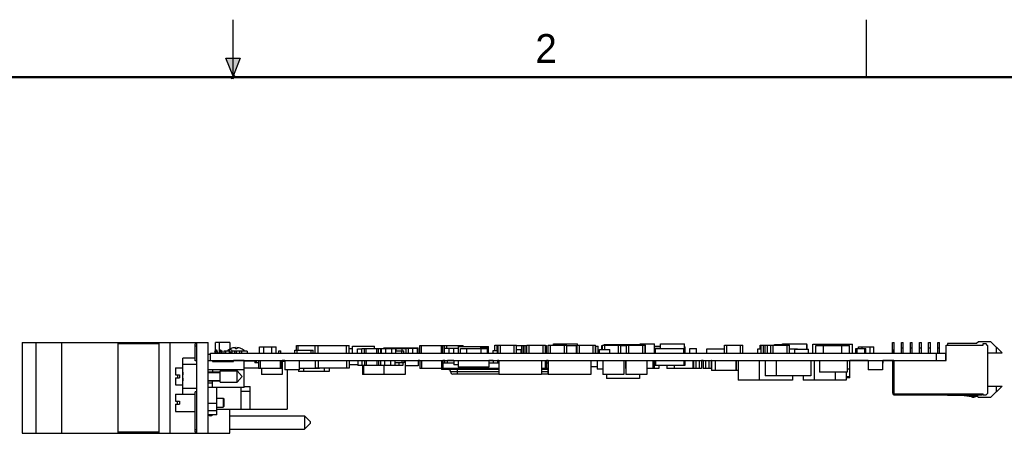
# Model space of a CAD drawing. Header units: inches. Extents: x 0 to 22, y 0 to 17.
# Tile 16 of 17: x 9.1 to 17.7, y 13.4 to 17. Entities that reach past the tile are written whole.
import ezdxf

# ---------------------------------------------------------------- set-up
doc = ezdxf.new("R2010")
doc.units = ezdxf.units.IN
doc.header["$LTSCALE"] = 1.21
doc.header["$MEASUREMENT"] = 0
doc.layers.get('0').update_dxf_attribs({"linetype": 'CONTINUOUS'})
doc.styles.get("Standard").update_dxf_attribs({"font": 'txt', "width": 0.8})

msp = doc.modelspace()

# ---------------------------------------------------------------- hatches: boundary and pattern name
at = {"linetype": 'CONTINUOUS'}
msp.add_hatch(color=2, dxfattribs=at).paths.add_polyline_path([(11, 16.51), (10.9375, 16.6663), (11.0625, 16.6663)])

# ---------------------------------------------------------------- linework, layer by layer
at = {"color": 2, "linetype": 'CONTINUOUS'}
for p, q in [((11, 16.485), (11, 17)), ((16.5, 16.5), (16.5, 17)), ((11, 16.51), (10.9375, 16.6663)), ((10.9375, 16.6663), (11.0625, 16.6663)), ((11.0625, 16.6663), (11, 16.51)), ((11.015, 16.515), (10.985, 16.485)), ((10.985, 16.485), (11, 16.515)), ((11, 16.485), (11.015, 16.515))]:
    msp.add_line(p, q, dxfattribs=at)
at = {"color": 7, "linetype": 'CONTINUOUS'}
for p, q in [((9.1697, 14.1958), (9.1697, 13.4078)), ((9.1697, 14.1958), (10.7847, 14.1958)), ((9.2897, 13.4078), (9.2897, 14.1958)), ((9.5132, 13.4078), (9.5132, 14.1958)), ((9.9986, 14.1958), (9.9986, 13.4078)), ((9.9992, 14.1958), (9.9992, 13.4078)), ((10.3547, 14.1958), (10.3547, 13.4078)), ((10.4497, 14.1958), (10.4497, 13.4078)), ((10.6797, 14.1958), (10.6797, 14.1858)), ((10.6847, 13.4078), (10.6847, 14.1958)), ((10.7847, 13.4078), (10.7847, 14.1958)), ((10.8487, 14.1249), (10.8487, 14.1958)), ((10.9707, 14.1958), (10.8487, 14.1958)), ((10.8827, 14.1028), (10.8827, 14.1958)), ((10.9707, 14.1958), (10.9707, 14.1388)), ((16.7241, 14.1959), (16.7398, 14.1959)), ((16.7241, 14.1028), (16.7241, 14.1959)), ((16.7398, 14.1028), (16.7398, 14.1959)), ((16.8028, 14.1959), (16.8186, 14.1959)), ((16.8028, 14.1028), (16.8028, 14.1959)), ((16.8186, 14.1028), (16.8186, 14.1959)), ((16.8816, 14.1959), (16.8973, 14.1959)), ((16.8816, 14.1028), (16.8816, 14.1959)), ((16.8973, 14.1028), (16.8973, 14.1959)), ((16.9603, 14.1959), (16.976, 14.1959)), ((16.9603, 14.1028), (16.9603, 14.1959)), ((16.976, 14.1028), (16.976, 14.1959)), ((17.039, 14.1959), (17.0548, 14.1959)), ((17.039, 14.1028), (17.039, 14.1959)), ((17.0548, 14.1028), (17.0548, 14.1959)), ((17.1178, 14.1959), (17.1335, 14.1959)), ((17.1178, 14.1028), (17.1178, 14.1959)), ((17.1335, 14.1028), (17.1335, 14.1959)), ((17.4722, 14.2027), (17.456, 14.1865)), ((17.5807, 14.2027), (17.4722, 14.2027)), ((17.6768, 14.1065), (17.5807, 14.2027)), ((10.0002, 14.1858), (10.0002, 13.4198)), ((10.3547, 14.1858), (10.0002, 14.1858)), ((10.6697, 14.0363), (10.6697, 14.1858)), ((10.6847, 14.1858), (10.6697, 14.1858)), ((10.6847, 14.1658), (10.6697, 14.1658)), ((10.8424, 14.1199), (10.855, 14.1301)), ((10.8453, 14.1028), (10.8453, 14.1063)), ((10.85, 14.1028), (10.8538, 14.1171)), ((10.8589, 14.1179), (10.8671, 14.1048)), ((10.8635, 14.1118), (10.8635, 14.1105)), ((10.884, 14.1048), (10.8922, 14.1179)), ((10.8842, 14.1052), (10.8842, 14.1118)), ((10.8927, 14.1301), (10.9054, 14.1199)), ((10.8972, 14.1171), (10.9011, 14.1028)), ((10.9025, 14.1063), (10.9025, 14.1028)), ((10.922, 14.1028), (10.922, 14.1227)), ((10.922, 14.1227), (10.9377, 14.1227)), ((10.9377, 14.1028), (10.9377, 14.1227)), ((10.9663, 14.1225), (10.9377, 14.1225)), ((10.9763, 14.1329), (10.9663, 14.1278)), ((10.9663, 14.1278), (10.9663, 14.1028)), ((10.9712, 14.1028), (10.9712, 14.1081)), ((10.9763, 14.1385), (10.9763, 14.1329)), ((10.9819, 14.1385), (10.9763, 14.1385)), ((10.9784, 14.1425), (10.9784, 14.1427)), ((10.9819, 14.1329), (10.9819, 14.1385)), ((10.9919, 14.1278), (10.9819, 14.1329)), ((10.983, 14.1028), (10.983, 14.115)), ((10.9869, 14.1081), (10.9869, 14.1028)), ((10.9919, 14.1028), (10.9919, 14.1278)), ((11.0145, 14.1225), (10.9919, 14.1225)), ((11.0145, 14.1028), (11.0145, 14.1227)), ((11.0145, 14.1227), (11.0302, 14.1227)), ((11.0197, 14.1425), (11.0197, 14.1525)), ((11.0302, 14.1028), (11.0302, 14.1227)), ((11.0598, 14.1225), (11.0302, 14.1225)), ((11.0316, 14.1525), (11.0316, 14.1425)), ((11.0598, 14.1028), (11.0598, 14.1227)), ((11.0598, 14.1227), (11.0755, 14.1227)), ((11.0729, 14.1427), (11.0729, 14.1425)), ((11.0755, 14.1028), (11.0755, 14.1227)), ((11.1231, 14.1225), (11.0755, 14.1225)), ((11.1231, 14.1225), (11.1231, 14.1028)), ((11.2307, 14.1028), (11.2307, 14.1598)), ((11.2307, 14.1598), (11.3727, 14.1598)), ((11.2662, 14.1028), (11.2662, 14.1598)), ((11.3372, 14.1028), (11.3372, 14.1598)), ((11.3727, 14.1028), (11.3727, 14.1598)), ((11.3976, 14.1028), (11.3976, 14.1227)), ((11.3976, 14.1227), (11.4133, 14.1227)), ((11.4133, 14.1028), (11.4133, 14.1227)), ((11.5367, 14.1028), (11.5367, 14.1288)), ((11.5367, 14.1288), (11.6967, 14.1288)), ((11.5517, 14.1288), (11.5517, 14.1718)), ((11.5517, 14.1718), (11.7517, 14.1718)), ((11.5567, 14.1028), (11.5567, 14.1288)), ((11.5647, 14.1288), (11.5647, 14.1718)), ((11.6767, 14.1028), (11.6767, 14.1288)), ((11.6967, 14.1028), (11.6967, 14.1288)), ((11.714, 14.1028), (11.714, 14.1708)), ((11.714, 14.1708), (12.0093, 14.1708)), ((11.7376, 14.1028), (11.7376, 14.1708)), ((11.7387, 14.1708), (11.7387, 14.1718)), ((11.7517, 14.1708), (11.7517, 14.1718)), ((11.9857, 14.1028), (11.9857, 14.1708)), ((12.0093, 14.1028), (12.0093, 14.1708)), ((12.0093, 14.1458), (12.0367, 14.1458)), ((12.0367, 14.1028), (12.0367, 14.1658)), ((12.0367, 14.1658), (12.2267, 14.1658)), ((12.0792, 14.1028), (12.0792, 14.1418)), ((12.0792, 14.1418), (12.1187, 14.1418)), ((12.1187, 14.1028), (12.1187, 14.1458)), ((12.1187, 14.1458), (12.5032, 14.1458)), ((12.1406, 14.1028), (12.1406, 14.1458)), ((12.1544, 14.1028), (12.1544, 14.1458)), ((12.2267, 14.1458), (12.2267, 14.1658)), ((12.2489, 14.1028), (12.2489, 14.1458)), ((12.2627, 14.1028), (12.2627, 14.1458)), ((12.2827, 14.1028), (12.2827, 14.1458)), ((12.2901, 14.1028), (12.2901, 14.1458)), ((12.309, 14.1458), (12.309, 14.1498)), ((12.309, 14.1498), (12.6063, 14.1498)), ((12.3252, 14.1028), (12.3252, 14.1458)), ((12.3782, 14.1028), (12.3782, 14.1458)), ((12.4132, 14.1028), (12.4132, 14.1458)), ((12.4132, 14.1228), (12.4812, 14.1228)), ((12.4152, 14.1228), (12.4152, 14.1458)), ((12.4662, 14.1028), (12.4662, 14.1228)), ((12.4682, 14.1228), (12.4682, 14.1458)), ((12.4812, 14.1028), (12.4812, 14.1228)), ((12.4817, 14.1458), (12.4817, 14.1468)), ((12.4817, 14.1468), (12.6017, 14.1468)), ((12.5032, 14.1028), (12.5032, 14.1458)), ((12.5217, 14.1028), (12.5217, 14.1468)), ((12.5617, 14.1028), (12.5617, 14.1468)), ((12.6017, 14.1028), (12.6017, 14.1468)), ((12.6063, 14.1028), (12.6063, 14.1498)), ((12.6217, 14.1028), (12.6217, 14.1718)), ((12.6217, 14.1718), (12.9967, 14.1718)), ((12.6347, 14.1028), (12.6347, 14.1718)), ((12.8087, 14.1028), (12.8087, 14.1718)), ((12.8217, 14.1028), (12.8217, 14.1718)), ((12.8367, 14.1028), (12.8367, 14.1718)), ((12.8367, 14.1468), (12.9567, 14.1468)), ((12.8567, 14.1468), (12.8567, 14.1718)), ((12.8767, 14.1028), (12.8767, 14.1468)), ((12.9167, 14.1028), (12.9167, 14.1468)), ((12.9567, 14.1028), (12.9567, 14.1618)), ((12.9567, 14.1618), (13.2167, 14.1618)), ((12.9752, 14.1028), (12.9752, 14.1458)), ((12.9752, 14.1458), (13.2082, 14.1458)), ((12.9767, 14.1618), (12.9767, 14.1718)), ((12.9967, 14.1618), (12.9967, 14.1718)), ((13.0297, 14.1028), (13.0297, 14.1458)), ((13.1507, 14.1458), (13.1507, 14.1538)), ((13.1507, 14.1538), (13.2127, 14.1538)), ((13.1537, 14.1028), (13.1537, 14.1458)), ((13.2082, 14.1028), (13.2082, 14.1458)), ((13.2127, 14.1028), (13.2127, 14.1538)), ((13.2167, 14.1028), (13.2167, 14.1618)), ((13.2577, 14.1028), (13.2577, 14.1268)), ((13.2577, 14.1268), (13.2957, 14.1268)), ((13.2717, 14.1268), (13.2717, 14.1738)), ((13.2717, 14.1738), (13.4617, 14.1738)), ((13.2917, 14.1268), (13.2917, 14.1738)), ((13.2957, 14.1028), (13.2957, 14.1268)), ((13.3017, 14.1028), (13.3017, 14.1738)), ((13.3217, 14.1028), (13.3217, 14.1738)), ((13.4417, 14.1028), (13.4417, 14.1738)), ((13.4617, 14.1028), (13.4617, 14.1738)), ((13.4617, 14.1718), (13.5517, 14.1718)), ((13.4617, 14.1358), (13.5007, 14.1358)), ((13.5007, 14.1028), (13.5007, 14.1358)), ((13.5067, 14.1028), (13.5067, 14.1718)), ((13.5217, 14.1028), (13.5217, 14.1718)), ((13.5347, 14.1028), (13.5347, 14.1718)), ((13.5517, 14.1028), (13.5517, 14.1738)), ((13.5517, 14.1738), (13.7117, 14.1738)), ((13.5717, 14.1028), (13.5717, 14.1738)), ((13.6917, 14.1028), (13.6917, 14.1738)), ((13.7117, 14.1028), (13.7117, 14.1738)), ((13.7117, 14.1718), (13.7217, 14.1718)), ((13.7217, 14.1028), (13.7217, 14.1718)), ((13.7367, 14.1028), (13.7367, 14.1738)), ((13.7367, 14.1738), (13.8967, 14.1738)), ((13.7567, 14.1028), (13.7567, 14.1738)), ((13.7817, 14.1738), (13.7817, 14.1838)), ((13.7817, 14.1838), (13.9917, 14.1838)), ((13.8767, 14.1028), (13.8767, 14.1738)), ((13.8967, 14.1028), (13.8967, 14.1738)), ((13.8967, 14.1718), (13.9867, 14.1718)), ((13.9817, 14.1028), (13.9817, 14.1718)), ((13.9867, 14.1028), (13.9867, 14.1738)), ((13.9867, 14.1738), (14.1467, 14.1738)), ((13.9917, 14.1738), (13.9917, 14.1838)), ((14.0067, 14.1028), (14.0067, 14.1738)), ((14.1267, 14.1028), (14.1267, 14.1738)), ((14.1467, 14.1028), (14.1467, 14.1738)), ((14.1467, 14.1658), (14.1697, 14.1658)), ((14.1497, 14.1028), (14.1497, 14.1658)), ((14.1697, 14.1028), (14.1697, 14.1658)), ((14.1827, 14.1358), (14.2707, 14.1358)), ((14.1827, 14.1028), (14.1827, 14.1358)), ((14.2017, 14.1718), (14.2067, 14.1718)), ((14.2017, 14.1358), (14.2017, 14.1718)), ((14.2067, 14.1738), (14.3667, 14.1738)), ((14.2067, 14.1358), (14.2067, 14.1738)), ((14.2209, 14.1778), (14.5347, 14.1778)), ((14.2209, 14.1738), (14.2209, 14.1778)), ((14.2267, 14.1358), (14.2267, 14.1738)), ((14.2707, 14.1028), (14.2707, 14.1358)), ((14.3467, 14.1028), (14.3467, 14.1738)), ((14.3667, 14.1028), (14.3667, 14.1738)), ((14.3667, 14.1718), (14.4167, 14.1718)), ((14.4167, 14.1738), (14.5817, 14.1738)), ((14.4167, 14.1028), (14.4167, 14.1738)), ((14.4367, 14.1028), (14.4367, 14.1738)), ((14.5347, 14.1838), (14.6587, 14.1838)), ((14.5347, 14.1738), (14.5347, 14.1838)), ((14.5567, 14.1028), (14.5567, 14.1738)), ((14.5767, 14.1028), (14.5767, 14.1738)), ((14.5817, 14.1028), (14.5817, 14.1738)), ((14.6577, 14.1458), (14.9237, 14.1458)), ((14.6577, 14.1028), (14.6577, 14.1458)), ((14.6587, 14.1458), (14.6587, 14.1838)), ((14.6587, 14.1658), (14.7109, 14.1658)), ((14.6587, 14.1478), (14.7109, 14.1478)), ((14.6677, 14.1028), (14.6677, 14.1458)), ((14.6868, 14.1458), (14.6868, 14.1478)), ((14.7109, 14.1838), (14.9209, 14.1838)), ((14.7109, 14.1458), (14.7109, 14.1838)), ((14.9137, 14.1028), (14.9137, 14.1458)), ((14.9209, 14.1458), (14.9209, 14.1838)), ((14.9209, 14.1598), (14.9267, 14.1598)), ((14.9237, 14.1028), (14.9237, 14.1458)), ((14.9267, 14.1028), (14.9267, 14.1598)), ((14.9647, 14.1458), (15.0247, 14.1458)), ((14.9647, 14.1028), (14.9647, 14.1458)), ((15.0247, 14.1028), (15.0247, 14.1458)), ((15.1135, 14.1418), (15.2662, 14.1418)), ((15.1135, 14.1028), (15.1135, 14.1418)), ((15.2662, 14.1738), (15.4262, 14.1738)), ((15.2662, 14.1028), (15.2662, 14.1738)), ((15.2862, 14.1028), (15.2862, 14.1738)), ((15.4062, 14.1028), (15.4062, 14.1738)), ((15.4262, 14.1028), (15.4262, 14.1738)), ((15.5562, 14.1418), (15.5862, 14.1418)), ((15.5562, 14.1028), (15.5562, 14.1418)), ((15.5762, 14.1738), (15.8304, 14.1738)), ((15.5762, 14.1418), (15.5762, 14.1738)), ((15.5862, 14.1028), (15.5862, 14.1738)), ((15.6062, 14.1028), (15.6062, 14.1738)), ((15.6212, 14.1028), (15.6212, 14.1738)), ((15.6412, 14.1028), (15.6412, 14.1738)), ((15.6704, 14.1028), (15.6704, 14.1738)), ((15.6904, 14.1028), (15.6904, 14.1738)), ((15.7007, 14.1778), (15.7717, 14.1778)), ((15.7007, 14.1738), (15.7007, 14.1778)), ((15.7717, 14.1838), (15.9817, 14.1838)), ((15.7717, 14.1738), (15.7717, 14.1838)), ((15.8104, 14.1028), (15.8104, 14.1738)), ((15.8304, 14.1028), (15.8304, 14.1738)), ((15.8304, 14.1418), (15.9002, 14.1418)), ((15.8772, 14.1378), (15.9952, 14.1378)), ((15.8772, 14.1028), (15.8772, 14.1378)), ((15.9002, 14.1378), (15.9002, 14.1418)), ((15.9817, 14.1378), (15.9817, 14.1838)), ((15.9817, 14.1778), (15.9837, 14.1778)), ((15.9837, 14.1378), (15.9837, 14.1778)), ((15.9952, 14.1028), (15.9952, 14.1378)), ((16.034, 14.1808), (16.3792, 14.1808)), ((16.034, 14.1028), (16.034, 14.1808)), ((16.0607, 14.1718), (16.3517, 14.1718)), ((16.0607, 14.1028), (16.0607, 14.1718)), ((16.1006, 14.1718), (16.1006, 14.1808)), ((16.1267, 14.1028), (16.1267, 14.1718)), ((16.2867, 14.1028), (16.2867, 14.1718)), ((16.3126, 14.1718), (16.3126, 14.1808)), ((16.3517, 14.1028), (16.3517, 14.1718)), ((16.3792, 14.1028), (16.3792, 14.1808)), ((16.4082, 14.1458), (16.4952, 14.1458)), ((16.4082, 14.1028), (16.4082, 14.1458)), ((16.4186, 14.1028), (16.4186, 14.1458)), ((16.4302, 14.1598), (16.5632, 14.1598)), ((16.4302, 14.1458), (16.4302, 14.1598)), ((16.4622, 14.1458), (16.4622, 14.1598)), ((16.4847, 14.1028), (16.4847, 14.1458)), ((16.4952, 14.1028), (16.4952, 14.1458)), ((16.5312, 14.1028), (16.5312, 14.1598)), ((16.5632, 14.1028), (16.5632, 14.1598)), ((16.7363, 14.1296), (16.7276, 14.1296)), ((16.7276, 14.1296), (16.7276, 14.1028)), ((16.7276, 14.1279), (16.7363, 14.1279)), ((16.7276, 14.127), (16.7363, 14.127)), ((16.7276, 14.1203), (16.7363, 14.1203)), ((16.7363, 14.1106), (16.7276, 14.1106)), ((16.7276, 14.1091), (16.7363, 14.1091)), ((16.7363, 14.1296), (16.7363, 14.1278)), ((16.7363, 14.1269), (16.7363, 14.1028)), ((16.8028, 14.1512), (16.8186, 14.1512)), ((16.8816, 14.1512), (16.8973, 14.1512)), ((16.9603, 14.1512), (16.976, 14.1512)), ((17.039, 14.1512), (17.0548, 14.1512)), ((17.1178, 14.1512), (17.1335, 14.1512)), ((17.1926, 14.1747), (17.5115, 14.1747)), ((17.1926, 14.0408), (17.1926, 14.1747)), ((17.456, 14.1865), (17.2044, 14.1865)), ((17.2044, 14.1865), (17.2044, 14.1747)), ((17.5115, 14.1865), (17.5351, 14.1865)), ((17.5115, 14.1747), (17.5115, 14.1865)), ((17.5509, 14.1707), (17.5351, 14.1865)), ((17.5509, 14.1707), (17.5509, 13.7534)), ((17.5509, 14.1065), (17.6768, 14.1065)), ((17.6257, 14.1577), (17.6257, 14.1065)), ((10.5647, 13.7443), (10.5647, 14.0593)), ((10.6697, 14.0593), (10.5647, 14.0593)), ((10.6847, 14.0363), (10.6697, 14.0363)), ((10.7847, 14.0958), (10.8047, 14.0958)), ((10.7847, 14.0408), (17.1926, 14.0408)), ((10.8047, 14.0408), (10.8047, 14.1028)), ((10.8047, 14.1028), (17.1847, 14.1028)), ((10.8216, 14.0408), (10.8216, 14.031)), ((10.8216, 14.031), (11.0043, 14.031)), ((10.8558, 14.031), (10.8558, 14.0408)), ((10.8952, 14.0408), (10.8952, 14.031)), ((11.0043, 14.031), (11.0043, 14.0408)), ((11.0972, 14.04), (11.0043, 14.04)), ((11.0972, 13.8046), (11.0972, 14.0408)), ((11.1902, 14.033), (11.0972, 14.033)), ((11.1878, 14.0408), (11.1878, 14.033)), ((11.1902, 14.04), (11.1878, 14.04)), ((11.1902, 14.0408), (11.1902, 14.0208)), ((11.2217, 14.0208), (11.1902, 14.0208)), ((11.1992, 14.0408), (11.1992, 14.0208)), ((11.2217, 14.0408), (11.2217, 13.9718)), ((11.2347, 14.0408), (11.2347, 13.9718)), ((11.4087, 14.0408), (11.4087, 13.9718)), ((11.4217, 14.0408), (11.4217, 13.9718)), ((11.4272, 14.0408), (11.4272, 13.9188)), ((11.4497, 14.04), (11.4272, 14.04)), ((11.4272, 14.033), (11.4497, 14.033)), ((11.4497, 14.0408), (11.4497, 13.9598)), ((11.5737, 14.0408), (11.5737, 13.9598)), ((11.714, 14.0408), (11.714, 13.9728)), ((11.7376, 14.0408), (11.7376, 13.9728)), ((11.9857, 14.0408), (11.9857, 13.9728)), ((12.0093, 14.0408), (12.0093, 13.9728)), ((12.0837, 14.0408), (12.0837, 13.9978)), ((12.1187, 14.0408), (12.1187, 13.9978)), ((12.1406, 14.0408), (12.1406, 13.9978)), ((12.1544, 14.0408), (12.1544, 13.9978)), ((12.2489, 14.0408), (12.2489, 13.9978)), ((12.2627, 14.0408), (12.2627, 13.9978)), ((12.2801, 14.0408), (12.2801, 13.9978)), ((12.3152, 14.0408), (12.3152, 13.9978)), ((12.3682, 14.0408), (12.3682, 13.9978)), ((12.4032, 14.0408), (12.4032, 13.9978)), ((12.4812, 14.0208), (12.4032, 14.0208)), ((12.4382, 14.0208), (12.4382, 13.9978)), ((12.4662, 14.0408), (12.4662, 14.0208)), ((12.4732, 14.0208), (12.4732, 13.9978)), ((12.4812, 14.0408), (12.4812, 14.0208)), ((12.4942, 14.0408), (12.4942, 13.9188)), ((12.6063, 14.0408), (12.6063, 13.9938)), ((12.6217, 14.0388), (12.6063, 14.0388)), ((12.6217, 14.0408), (12.6217, 13.9718)), ((12.6347, 14.0408), (12.6347, 13.9718)), ((12.8087, 14.0408), (12.8087, 13.9718)), ((12.8217, 14.0408), (12.8217, 13.9718)), ((12.8372, 14.0388), (12.8217, 14.0388)), ((12.8372, 14.0172), (12.8372, 14.0408)), ((12.8608, 14.0172), (12.8608, 14.0408)), ((12.9177, 14.0388), (12.8608, 14.0388)), ((12.9177, 14.0408), (12.9177, 14.0018)), ((12.9547, 14.0408), (12.9547, 13.9818)), ((13.2197, 14.0408), (13.2197, 13.9818)), ((13.2577, 14.0388), (13.2197, 14.0388)), ((13.2577, 14.0408), (13.2577, 14.0168)), ((13.2957, 14.0408), (13.2957, 14.0168)), ((13.3062, 14.0388), (13.2957, 14.0388)), ((13.3062, 14.0408), (13.3062, 13.9188)), ((13.6772, 14.0408), (13.6772, 13.9188)), ((13.7097, 14.0408), (13.7097, 13.9718)), ((13.7217, 14.0408), (13.7217, 13.9718)), ((13.7362, 14.0388), (13.7217, 14.0388)), ((13.7362, 14.0408), (13.7362, 13.9188)), ((14.1072, 14.0408), (14.1072, 13.9188)), ((14.1606, 14.0408), (14.1606, 13.9658)), ((14.2112, 14.0408), (14.2112, 13.9188)), ((14.3922, 14.0408), (14.3922, 13.9188)), ((14.4067, 14.0408), (14.4067, 13.9718)), ((14.4112, 14.0408), (14.4112, 13.9188)), ((14.5922, 14.0408), (14.5922, 13.9188)), ((14.6447, 14.0408), (14.6447, 13.9718)), ((14.6567, 14.0408), (14.6567, 13.9718)), ((14.6577, 14.0408), (14.6577, 13.9978)), ((14.6677, 14.0408), (14.6677, 13.9978)), ((14.9137, 14.0408), (14.9137, 13.9978)), ((14.9237, 14.0408), (14.9237, 13.9978)), ((14.9909, 14.0408), (14.9909, 13.9718)), ((14.9967, 14.0408), (14.9967, 13.9698)), ((15.0167, 14.0408), (15.0167, 13.9698)), ((15.0467, 14.0408), (15.0467, 13.9698)), ((15.0667, 14.0408), (15.0667, 13.9698)), ((15.0817, 14.0388), (15.0667, 14.0388)), ((15.0817, 14.0408), (15.0817, 13.9698)), ((15.1017, 14.0408), (15.1017, 13.9698)), ((15.1317, 14.0408), (15.1317, 13.9698)), ((15.1517, 14.0408), (15.1517, 13.9698)), ((15.1537, 14.0388), (15.1517, 14.0388)), ((15.1537, 14.0408), (15.1537, 13.9542)), ((15.1872, 14.0408), (15.1872, 13.9542)), ((15.3652, 14.0408), (15.3652, 13.9542)), ((15.3672, 14.0408), (15.3672, 13.9542)), ((15.3857, 14.0408), (15.3857, 13.8708)), ((15.5667, 14.0408), (15.5667, 13.8708)), ((15.6196, 14.0408), (15.6196, 13.9068)), ((15.7146, 14.0408), (15.7146, 13.9068)), ((16.0177, 14.0408), (16.0177, 13.9068)), ((16.0462, 14.0408), (16.0462, 13.8708)), ((16.0912, 14.0408), (16.0912, 13.9388)), ((16.3312, 14.0408), (16.3312, 13.9388)), ((16.3552, 13.8908), (16.3552, 14.0408)), ((16.5147, 14.0388), (16.3552, 14.0388)), ((16.5147, 14.0408), (16.5147, 13.9598)), ((16.6387, 14.0408), (16.6387, 13.9598)), ((16.6417, 14.0408), (16.6417, 14.0168)), ((16.7276, 14.0388), (16.6417, 14.0388)), ((16.7276, 13.7574), (16.7276, 14.0408)), ((16.7363, 14.0396), (16.7276, 14.0396)), ((16.7276, 14.0376), (16.7363, 14.0376)), ((16.7363, 14.0361), (16.7276, 14.0361)), ((16.7363, 14.0408), (16.7363, 13.7574)), ((16.7379, 14.0408), (16.7379, 13.7534)), ((16.7379, 13.7495), (16.7379, 14.0408)), ((17.1057, 14.1028), (17.1057, 14.0408)), ((17.1847, 14.1028), (17.1847, 14.0408)), ((10.5004, 13.9778), (10.5004, 13.9158)), ((10.5004, 13.9778), (10.5647, 13.9778)), ((10.6847, 14.0056), (10.5647, 14.0056)), ((10.7847, 13.9621), (11.0972, 13.9621)), ((10.7847, 13.9424), (10.8884, 13.9424)), ((10.7847, 13.9369), (10.8884, 13.9369)), ((10.8216, 13.9621), (10.8216, 13.9424)), ((10.8884, 13.8526), (10.8884, 13.951)), ((10.8884, 13.951), (11.0364, 13.951)), ((11.0364, 13.8526), (11.0364, 13.951)), ((11.0364, 13.951), (11.0777, 13.9018)), ((11.2217, 13.9739), (11.0972, 13.9739)), ((11.4217, 13.9718), (11.2217, 13.9718)), ((11.2462, 13.9718), (11.2462, 13.9188)), ((11.5737, 13.9598), (11.4497, 13.9598)), ((11.4704, 13.9598), (11.4704, 13.6164)), ((11.5692, 13.9598), (11.5692, 13.9458)), ((11.8342, 13.9458), (11.5692, 13.9458)), ((11.7517, 13.9718), (11.5737, 13.9718)), ((11.6117, 13.9718), (11.6117, 13.9458)), ((12.0093, 13.9728), (11.714, 13.9728)), ((11.7397, 13.9728), (11.7397, 13.9718)), ((11.7517, 13.9728), (11.7517, 13.9718)), ((11.7917, 13.9728), (11.7917, 13.9458)), ((11.8342, 13.9728), (11.8342, 13.9458)), ((12.0837, 14.0038), (12.0093, 14.0038)), ((12.4732, 13.9978), (12.0837, 13.9978)), ((12.1232, 13.9978), (12.1232, 13.9188)), ((12.1337, 13.9978), (12.1337, 13.9188)), ((12.3087, 13.9978), (12.3087, 13.9188)), ((12.6063, 13.9938), (12.4942, 13.9938)), ((12.8217, 13.9718), (12.6217, 13.9718)), ((12.8097, 13.9709), (12.8097, 13.9621)), ((13.3062, 13.9709), (12.8097, 13.9709)), ((13.3062, 13.9621), (12.8097, 13.9621)), ((12.8126, 13.9718), (12.8126, 13.9709)), ((12.9177, 14.0172), (12.8217, 14.0172)), ((12.8217, 13.9739), (13.3062, 13.9739)), ((13.3062, 13.9424), (12.8884, 13.9424)), ((12.9547, 14.0018), (12.9177, 14.0018)), ((12.9475, 13.9227), (12.9475, 13.9621)), ((13.2197, 13.9818), (12.9547, 13.9818)), ((13.2577, 14.0172), (13.2197, 14.0172)), ((13.2957, 14.0168), (13.2577, 14.0168)), ((13.3062, 14.0172), (13.2957, 14.0172)), ((13.7217, 13.9718), (13.6772, 13.9718)), ((13.7362, 13.9709), (13.6772, 13.9709)), ((13.7362, 13.9621), (13.6772, 13.9621)), ((13.7362, 13.9424), (13.6772, 13.9424)), ((13.7362, 14.0172), (13.7217, 14.0172)), ((13.7217, 13.9739), (13.7362, 13.9739)), ((13.7349, 13.9227), (13.7349, 13.9621)), ((14.1606, 13.9838), (14.1072, 13.9838)), ((14.2112, 13.9658), (14.1606, 13.9658)), ((14.4112, 13.9718), (14.4067, 13.9718)), ((14.6977, 13.9718), (14.5922, 13.9718)), ((14.9237, 13.9978), (14.6577, 13.9978)), ((14.6977, 13.9978), (14.6977, 13.9718)), ((14.7649, 13.9978), (14.7649, 13.9718)), ((14.9967, 13.9718), (14.7649, 13.9718)), ((14.8309, 13.9978), (14.8309, 13.9718)), ((15.0667, 13.9698), (14.9967, 13.9698)), ((15.1517, 13.9698), (15.0817, 13.9698)), ((15.3857, 13.9542), (15.1537, 13.9542)), ((16.3312, 13.9388), (16.0912, 13.9388)), ((16.2272, 13.9388), (16.2272, 13.8708)), ((16.3222, 13.9388), (16.3222, 13.8708)), ((16.3552, 13.9658), (16.3312, 13.9658)), ((16.6387, 13.9598), (16.5147, 13.9598)), ((16.6417, 14.0168), (16.6387, 14.0168)), ((16.7276, 14.0204), (16.7363, 14.0204)), ((10.5004, 13.9158), (10.5339, 13.9158)), ((10.5004, 13.8902), (10.5004, 13.8282)), ((10.5004, 13.8902), (10.5339, 13.8902)), ((10.518, 13.9158), (10.518, 13.8902)), ((10.5204, 13.8902), (10.5204, 13.9158)), ((10.5339, 13.9158), (10.5339, 13.8902)), ((10.5626, 13.9156), (10.5647, 13.9156)), ((10.5647, 13.888), (10.5626, 13.888)), ((10.7847, 13.8668), (10.8884, 13.8668)), ((10.7847, 13.8637), (10.8884, 13.8637)), ((10.8216, 13.8046), (10.8216, 13.8637)), ((10.8884, 13.8526), (11.0364, 13.8526)), ((11.0364, 13.8526), (11.0777, 13.9018)), ((11.4272, 13.9188), (11.2462, 13.9188)), ((12.4942, 13.9188), (12.1232, 13.9188)), ((13.3062, 13.9227), (12.9081, 13.9227)), ((13.6772, 13.9188), (13.3062, 13.9188)), ((13.7362, 13.9227), (13.6772, 13.9227)), ((14.1072, 13.9188), (13.7362, 13.9188)), ((14.3922, 13.9188), (14.2112, 13.9188)), ((14.2419, 13.9188), (14.2419, 13.8838)), ((14.5294, 13.8838), (14.2419, 13.8838)), ((14.5922, 13.9188), (14.4112, 13.9188)), ((14.5294, 13.9188), (14.5294, 13.8838)), ((15.8567, 13.8708), (15.3857, 13.8708)), ((16.0177, 13.9068), (15.6196, 13.9068)), ((15.8567, 13.9068), (15.8567, 13.8708)), ((15.9512, 13.9068), (15.9512, 13.8708)), ((16.3222, 13.8708), (15.9512, 13.8708)), ((16.3552, 13.8977), (16.3222, 13.8977)), ((16.3552, 13.8908), (16.3222, 13.8908)), ((10.5004, 13.8282), (10.5647, 13.8282)), ((10.6847, 13.7981), (10.5647, 13.7981)), ((10.6697, 13.4178), (10.6697, 13.7674)), ((10.6847, 13.7674), (10.6697, 13.7674)), ((10.8216, 13.844), (10.7847, 13.844)), ((11.0972, 13.8046), (10.7847, 13.8046)), ((10.8602, 13.5688), (10.8602, 13.8046)), ((11.0692, 13.6164), (11.0692, 13.8046)), ((11.0692, 13.7739), (11.148, 13.7739)), ((11.0972, 13.8133), (11.148, 13.8133)), ((11.148, 13.6164), (11.148, 13.8133)), ((17.5509, 13.8177), (17.6768, 13.8177)), ((17.5798, 13.7207), (17.6768, 13.8177)), ((17.6257, 13.8177), (17.6257, 13.7665)), ((10.5004, 13.7479), (10.5004, 13.6859)), ((10.5004, 13.7479), (10.5647, 13.7479)), ((10.5004, 13.6859), (10.5339, 13.6859)), ((10.518, 13.6603), (10.518, 13.6859)), ((10.5339, 13.6859), (10.5339, 13.6603)), ((10.6697, 13.7443), (10.5647, 13.7443)), ((10.8602, 13.7125), (10.913, 13.7125)), ((10.913, 13.7125), (10.913, 13.6337)), ((10.913, 13.7125), (10.9209, 13.7046)), ((10.9209, 13.7046), (10.9209, 13.6416)), ((16.73, 13.7489), (16.73, 13.7456)), ((16.73, 13.7456), (16.7326, 13.7456)), ((16.7379, 13.7534), (16.7379, 13.7534)), ((16.7379, 13.7495), (17.5115, 13.7495)), ((17.2044, 13.7408), (17.2044, 13.7377)), ((17.2044, 13.7377), (17.3284, 13.7377)), ((17.3061, 13.7408), (17.4101, 13.7264)), ((17.4113, 13.735), (17.3688, 13.7408)), ((17.3916, 13.7377), (17.4485, 13.7377)), ((17.4536, 13.7408), (17.4447, 13.7354)), ((17.4493, 13.728), (17.4682, 13.7396)), ((17.4584, 13.7336), (17.4714, 13.7207)), ((17.4682, 13.7396), (17.4675, 13.7408)), ((17.4714, 13.7207), (17.5798, 13.7207)), ((17.5036, 13.7495), (17.5036, 13.7408)), ((17.5114, 13.7408), (17.5036, 13.7408)), ((17.5095, 13.7408), (17.5095, 13.7495)), ((17.5115, 13.7377), (17.5115, 13.7495)), ((17.5351, 13.7377), (17.5115, 13.7377)), ((17.5351, 13.7377), (17.5509, 13.7534)), ((10.5004, 13.6603), (10.5004, 13.5983)), ((10.5004, 13.6603), (10.5339, 13.6603)), ((10.5004, 13.5983), (10.6697, 13.5983)), ((10.7847, 13.67), (10.8602, 13.67)), ((10.7847, 13.607), (10.8602, 13.607)), ((10.8602, 13.6337), (10.913, 13.6337)), ((10.8602, 13.6164), (11.4704, 13.6164)), ((10.913, 13.6337), (10.9209, 13.6416)), ((10.9707, 13.4078), (10.9707, 13.6164)), ((10.8602, 13.5688), (10.7847, 13.5688)), ((10.9707, 13.5593), (11.6207, 13.5593)), ((11.6207, 13.5593), (11.6207, 13.4443)), ((11.6207, 13.5593), (11.6707, 13.5093)), ((11.6707, 13.5093), (11.6707, 13.4943)), ((10.6847, 13.4378), (10.6697, 13.4378)), ((10.9707, 13.4443), (11.6207, 13.4443)), ((11.6207, 13.4443), (11.6707, 13.4943)), ((9.1697, 13.4078), (10.9707, 13.4078)), ((10.0002, 13.4198), (10.3547, 13.4198)), ((10.6847, 13.4178), (10.6697, 13.4178)), ((10.6797, 13.4178), (10.6797, 13.4078))]:
    msp.add_line(p, q, dxfattribs=at)
at = {"color": 7, "linetype": 'CONTINUOUS', "const_width": 0.02}
msp.add_lwpolyline([(21.5, 16.5), (0.5, 16.5)], dxfattribs=at)
at = {"color": 7, "linetype": 'CONTINUOUS'}
for centre, radius, start, end in [((10.8436, 14.1183), 0.00197, 128.96133, 213.74542), ((10.8256, 14.1063), 0.0197, 0, 33.74542), ((10.8565, 14.1164), 0.0028, 32.18241, 165), ((10.8563, 14.1286), 0.00197, 35.0916, 128.96133), ((10.8324, 14.1118), 0.0311, 0, 35.0916), ((10.9154, 14.1118), 0.0311, 144.9084, 180), ((10.8915, 14.1286), 0.00197, 51.03867, 144.9084), ((10.8945, 14.1164), 0.0028, 15, 147.81759), ((10.9222, 14.1063), 0.0197, 146.25458, 180), ((10.9041, 14.1183), 0.00197, 326.25458, 51.03867), ((11.0257, 14.0379), 0.1149, 114.28391, 132.59898), ((10.9791, 14.1081), 0.00787, 0, 180), ((11.0257, 14.0379), 0.1147, 92.95063, 114.31814), ((11.0257, 14.0379), 0.1047, 86.76695, 93.23305), ((11.0257, 14.0379), 0.1147, 65.68186, 87.04937), ((11.0257, 14.0379), 0.1149, 47.40102, 65.71609), ((10.8593, 14.0999), 0.00926, 18.55345, 32.18241), ((10.8918, 14.0999), 0.00926, 147.81759, 161.44655), ((10.875, 13.9018), 0.3127, 172.94558, 177.47432), ((12.8687, 13.9424), 0.0197, 0, 90), ((12.9081, 13.9424), 0.0197, 180, 270), ((10.875, 13.9018), 0.3127, 182.52568, 187.05584), ((16.7442, 13.7574), 0.0165, 180.00297, 270.00867), ((16.7442, 13.7574), 0.00787, 180.00524, 216.92903), ((17.409, 13.7186), 0.00787, 65.42177, 82.12377), ((17.409, 13.7186), 0.0165, 65.41487, 82.1239), ((17.4286, 13.7615), 0.0394, 245.42172, 301.58256), ((17.4286, 13.7615), 0.0307, 245.42542, 301.58009), ((17.5114, 13.7574), 0.0165, 269.99989, 270.40465), ((10.8041, 13.5786), 0.0197, 210, 330)]:
    msp.add_arc(centre, radius, start, end, dxfattribs=at)
for points, knots in [([(16.7363, 14.127), (16.7363, 14.1271), (16.7363, 14.1273), (16.7363, 14.1276), (16.7363, 14.1278), (16.7363, 14.1279)], [0, 0, 0, 0, 0.366718, 0.690224, 1, 1, 1, 1]), ([(10.5322, 13.8902), (10.5323, 13.8903), (10.5328, 13.8903), (10.5333, 13.8904), (10.5337, 13.8905), (10.5339, 13.8905)], [0, 0, 0, 0, 0.198879, 0.752947, 1, 1, 1, 1]), ([(10.5339, 13.6849), (10.5336, 13.6849), (10.5329, 13.685), (10.5317, 13.6852), (10.5302, 13.6855), (10.5289, 13.6857), (10.5282, 13.6859), (10.528, 13.6859)], [0, 0, 0, 0, 0.109417, 0.372973, 0.633065, 0.889341, 1, 1, 1, 1]), ([(16.7442, 13.7408), (16.8282, 13.7408), (16.9967, 13.7408), (17.2498, 13.7408), (17.4189, 13.7408), (17.5036, 13.7408)], [0, 0, 0, 0, 0.332044, 0.665377, 1, 1, 1, 1])]:
    msp.add_open_spline(points, degree=3, knots=knots, dxfattribs=at)

# ---------------------------------------------------------------- texts
at = {"color": 2, "linetype": 'CONTINUOUS'}
msp.add_text('2', height=0.25, dxfattribs=at).set_placement((13.625, 16.625))

doc.saveas('drawing.dxf')
